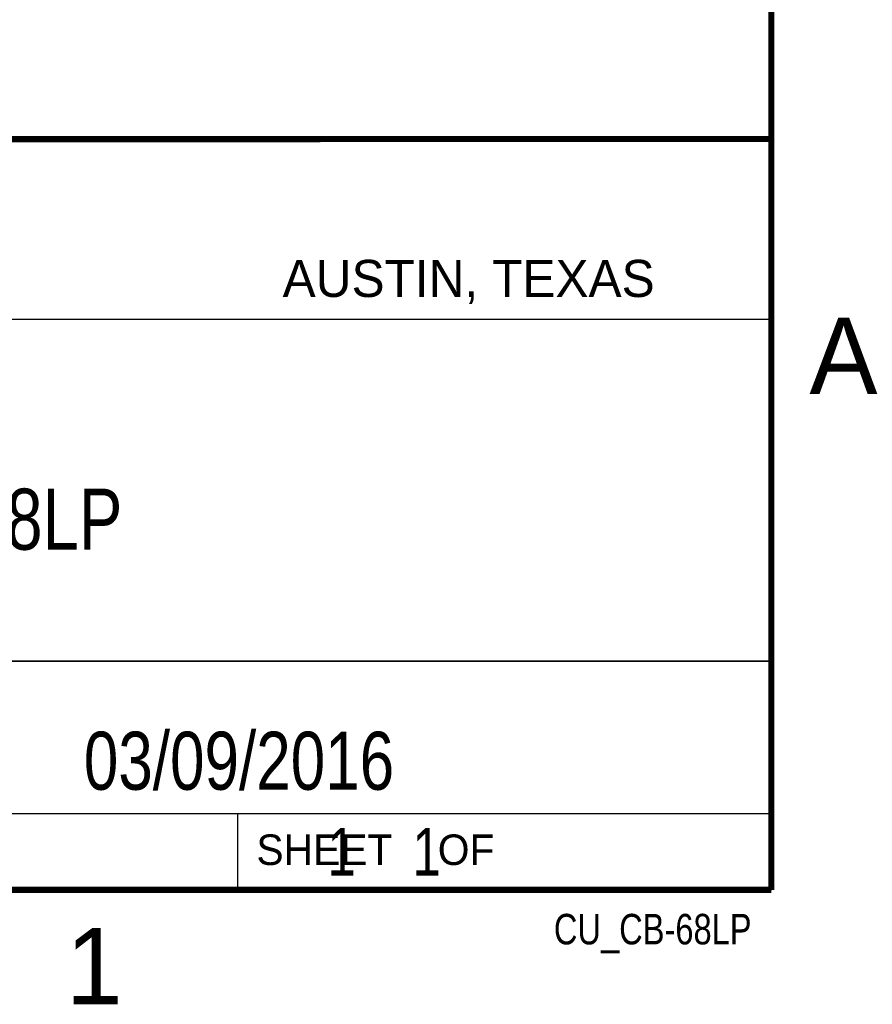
# Model space of a CAD drawing. Header units: inches. Extents: x 0 to 22, y 0 to 17.
# Tile 14 of 16: x 19 to 21.8, y 0.1 to 3.4. Entities that reach past the tile are written whole.
import ezdxf

# ---------------------------------------------------------------- set-up
doc = ezdxf.new("R2010")
doc.units = ezdxf.units.IN
doc.header["$LTSCALE"] = 1.21
doc.header["$MEASUREMENT"] = 0
doc.layers.get('0').update_dxf_attribs({"linetype": 'CONTINUOUS'})
doc.layers.add('DETAIL', color=7, linetype='CONTINUOUS')
doc.layers.add('NOTE', color=7, linetype='CONTINUOUS')
doc.styles.get("Standard").update_dxf_attribs({"font": 'txt', "width": 0.8})
doc.styles.add('TEXTSTYLE_2', font='txt')

msp = doc.modelspace()

# ---------------------------------------------------------------- linework, layer by layer
at = {"color": 2, "linetype": 'CONTINUOUS'}
for p, q in [((16.3737, 2.9596), (21.5037, 2.9596)), ((16.375, 2.96), (21.5, 2.96)), ((21.5037, 2.9596), (21.5037, 1.2496)), ((16.7288, 2.37), (21.5, 2.37)), ((16.3737, 1.2496), (21.5037, 1.2496)), ((18.01, 1.25), (21.5, 1.25)), ((21.5, 1.25), (21.5, 0.75)), ((16.375, 0.75), (21.5, 0.75)), ((18.01, 0.75), (21.5, 0.75)), ((19.75, 0.75), (21.5, 0.75)), ((19.75, 0.75), (19.75, 0.5)), ((21.5, 0.75), (21.5, 0.5)), ((19.75, 0.5), (21.5, 0.5)), ((20.4977, 0.4994), (21.4977, 0.4994)), ((20.4977, 0.4994), (20.4977, 0.4989)), ((20.4977, 0.4989), (21.4977, 0.4989)), ((21.4977, 0.4994), (21.4977, 0.4989))]:
    msp.add_line(p, q, dxfattribs=at)
at = {"color": 7, "linetype": 'CONTINUOUS', "const_width": 0.02}
for points in [[(21.5, 0.5), (21.5, 16.5)], [(13.6, 2.9595), (21.5, 2.96)], [(0.5, 0.5), (21.5, 0.5)]]:
    msp.add_lwpolyline(points, dxfattribs=at)

# ---------------------------------------------------------------- texts
at = {"color": 2, "linetype": 'CONTINUOUS', "attachment_point": 1, "line_spacing_factor": 0.9, "style": 'TEXTSTYLE_2'}
for s, insert, char_height, width in [('AUSTIN, TEXAS', (19.898, 2.5642), 0.121576, 1.580488), ('A', (21.625, 2.375), 0.25, 0.25), ('SHEET    OF', (19.8121, 0.6815), 0.1, 1.1), ('1', (19.1875, 0.375), 0.25, 0.25)]:
    msp.add_mtext(s, dxfattribs=dict(at, insert=insert, char_height=char_height, width=width))
at = {"layer": 'DETAIL', "color": 7, "linetype": 'CONTINUOUS', "insert": (19.8125, 0.7031), "char_height": 0.15625, "width": 1.375, "attachment_point": 1, "line_spacing_factor": 0.9}
msp.add_mtext('     1    1', dxfattribs=at)
at = {"layer": 'DETAIL', "color": 2, "linetype": 'CONTINUOUS', "insert": (21.4352, 0.4213), "char_height": 0.1, "width": 0.8, "attachment_point": 3, "line_spacing_factor": 0.9}
msp.add_mtext('CU_CB-68LP', dxfattribs=at)
at = {"layer": 'NOTE', "color": 7, "linetype": 'CONTINUOUS', "attachment_point": 2, "line_spacing_factor": 0.9}
for s, insert, char_height, width in [('CB-68LP', (18.9387, 1.8146), 0.2, 1.12), ('03/09/2016 ', (19.755, 1.0181), 0.19, 1.672)]:
    msp.add_mtext(s, dxfattribs=dict(at, insert=insert, char_height=char_height, width=width))

doc.saveas('drawing.dxf')
